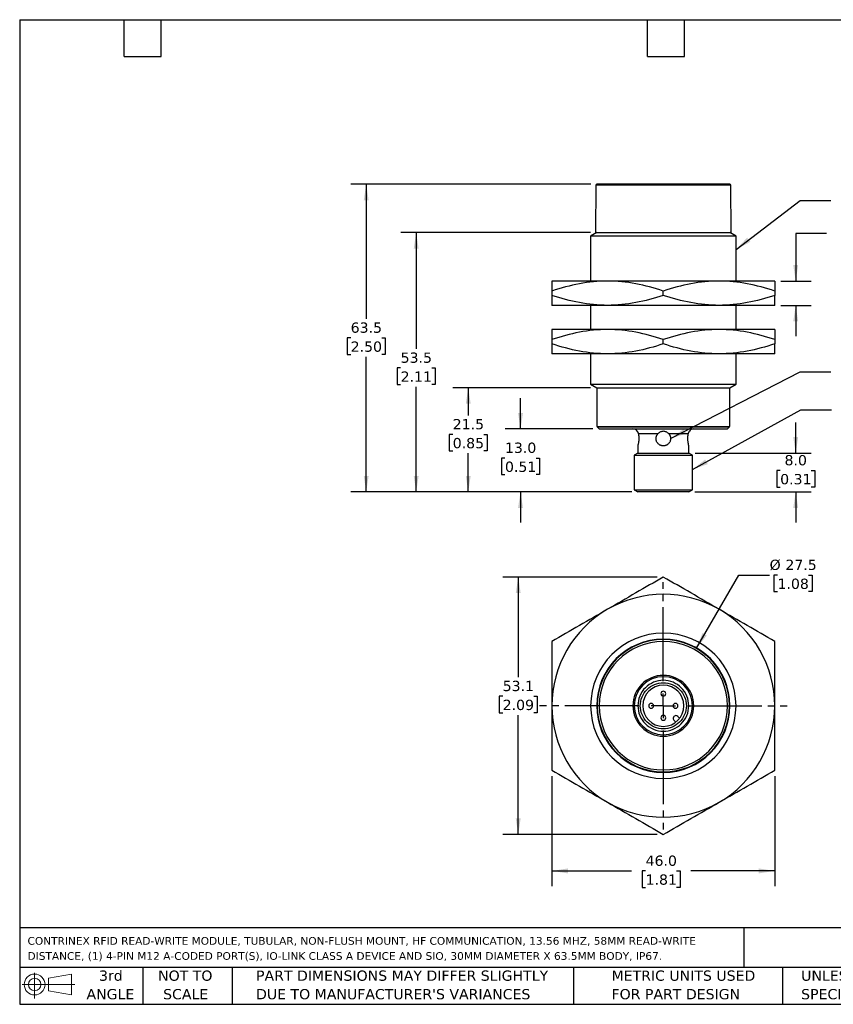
# Model space of a CAD drawing. Header units: millimetres. Extents: x 6 to 273, y 6 to 210.
# Tile 1 of 2: x 6 to 174, y 6 to 210. Entities that reach past the tile are written whole.
import ezdxf

# ---------------------------------------------------------------- set-up
doc = ezdxf.new("R2010")
doc.units = ezdxf.units.MM
doc.linetypes.add('SLD-Center', pattern=[19.05, 15.24, -1.27, 1.27, -1.27])
doc.linetypes.add('SLD-Solid', pattern=[0])
doc.layers.add('CENTER', color=40, linetype='SLD-Center')
doc.layers.add('DIMENSIONS', color=140, linetype='SLD-Solid', lineweight=25)
doc.layers.add('TEXT', color=140, linetype='SLD-Solid', lineweight=25)
doc.styles.add('SLDTEXTSTYLE0', font='VERDANA.TTF')
doc.styles.get("Standard").update_dxf_attribs({"font": 'VERDANA.TTF'})
doc.dimstyles.new('SLDDIMSTYLE0', dxfattribs={"dimtxt": 2.158008, "dimasz": 3.302, "dimexe": 0, "dimexo": 0.0625, "dimgap": 0.539502, "dimtad": 0, "dimtih": 1, "dimtoh": 1, "dimrnd": 1e-09, "dimzin": 4, "dimdsep": 46, "dimtxsty": 'SLDTEXTSTYLE0', "dimsah": 1, "dimcen": 0.09, "dimadec": 0, "dimazin": 1, "dimtfac": 1, "dimtmove": 0, "dimatfit": 0, "dimfxl": 0, "dimfrac": 2, "dimtolj": 1, "dimtzin": 12, "dimarcsym": 0})
doc.dimstyles.new('SLDDIMSTYLE1', dxfattribs={"dimtxt": 2.158008, "dimasz": 3.302, "dimexe": 0, "dimexo": 0.0625, "dimgap": 0.539502, "dimtad": 0, "dimtih": 1, "dimtoh": 1, "dimrnd": 1e-09, "dimzin": 12, "dimdsep": 46, "dimtxsty": 'SLDTEXTSTYLE0', "dimsah": 1, "dimcen": 0.09, "dimadec": 0, "dimazin": 3, "dimtfac": 1, "dimtofl": 0, "dimtmove": 0, "dimatfit": 3, "dimfxl": 0, "dimfrac": 2, "dimtolj": 1, "dimtzin": 12, "dimarcsym": 0})
doc.dimstyles.new('SLDDIMSTYLE2', dxfattribs={"dimtxt": 0.18, "dimasz": 3.302, "dimexe": 0, "dimexo": 0.0625, "dimgap": 0, "dimtad": 0, "dimtih": 1, "dimtoh": 1, "dimdec": 0, "dimrnd": 1e-09, "dimzin": 0, "dimdsep": 46, "dimtxsty": 'Standard', "dimsah": 1, "dimcen": 0.09, "dimadec": 0, "dimazin": 0, "dimtfac": 3.302, "dimtdec": 0, "dimtofl": 0, "dimtmove": 0, "dimatfit": 3, "dimfxl": 0, "dimfrac": 2, "dimtolj": 1, "dimtzin": 0, "dimarcsym": 0})
doc.dimstyles.new('SLDDIMSTYLE3', dxfattribs={"dimtxt": 2.158008, "dimasz": 3.302, "dimexe": 0, "dimexo": 0.0625, "dimgap": 0.539502, "dimtad": 0, "dimtih": 1, "dimtoh": 1, "dimrnd": 1e-09, "dimzin": 4, "dimdsep": 46, "dimtxsty": 'SLDTEXTSTYLE0', "dimsah": 1, "dimcen": 0.09, "dimadec": 0, "dimazin": 1, "dimtfac": 1, "dimtofl": 0, "dimtmove": 0, "dimatfit": 3, "dimfxl": 0, "dimfrac": 2, "dimtolj": 1, "dimtzin": 12, "dimarcsym": 0})
doc.dimstyles.new('SLDDIMSTYLE4', dxfattribs={"dimtxt": 2.158008, "dimasz": 3.302, "dimexe": 0, "dimexo": 0.0625, "dimgap": 0.539502, "dimtad": 0, "dimtih": 1, "dimtoh": 1, "dimrnd": 1e-09, "dimzin": 12, "dimdsep": 46, "dimtxsty": 'SLDTEXTSTYLE0', "dimsah": 1, "dimcen": 0, "dimadec": 0, "dimazin": 3, "dimtfac": 1, "dimtofl": 0, "dimtmove": 0, "dimatfit": 3, "dimfxl": 0, "dimfrac": 2, "dimtolj": 1, "dimtzin": 12, "dimarcsym": 0})

# ---------------------------------------------------------------- blocks, each defined once
blk = doc.blocks.new('Block11')
at = {"color": 7, "linetype": 'SLD-Solid', "lineweight": 18}
for p, q in [((2.59, 5.31), (2.59, 0)), ((5.48, 4.17), (10.18, 5.03)), ((5.48, 1.6), (5.48, 4.17)), ((10.18, 5.03), (10.18, 0.73)), ((0, 2.88), (10.87, 2.88)), ((5.48, 1.6), (10.18, 0.73))]:
    blk.add_line(p, q, dxfattribs=at)
for radius in [2.15, 1.29]:
    blk.add_circle((2.59, 2.88), radius, dxfattribs=at)
blk = doc.blocks.new('Block12')
at = {"color": 7, "linetype": 'Continuous'}
blk.add_blockref('Block11', (0, 0), dxfattribs=at)
blk = doc.blocks.new('SW_NOTE_0')
at = {"layer": 'TEXT', "color": 0, "char_height": 1.5875, "attachment_point": 1, "style": 'SLDTEXTSTYLE0'}
for s, insert in [('CONTRINEX RFID READ-WRITE MODULE, TUBULAR, NON-FLUSH MOUNT, HF COMMUNICATION, 13.56 MHZ, 58MM READ-WRITE ', (0, 2.02)), ('DISTANCE, (1) 4-PIN M12 A-CODED PORT(S), IO-LINK CLASS A DEVICE AND SIO, 30MM DIAMETER X 63.5MM BODY, IP67.', (0, -1.1))]:
    blk.add_mtext(s, dxfattribs=dict(at, insert=insert))
blk = doc.blocks.new('SW_NOTE_0_2')
at = {"layer": 'TEXT', "color": 0, "char_height": 2.1167, "attachment_point": 1, "style": 'SLDTEXTSTYLE0'}
for s, insert in [('UNLESS OTHERWISE ', (0, 2.69)), ('SPECIFIED UNITS ARE:', (0, -1.13))]:
    blk.add_mtext(s, dxfattribs=dict(at, insert=insert))
blk = doc.blocks.new('SW_NOTE_0_3')
at = {"layer": 'TEXT', "color": 0, "char_height": 2.1167, "attachment_point": 1, "style": 'SLDTEXTSTYLE0'}
for s, insert in [('PART DIMENSIONS MAY DIFFER SLIGHTLY ', (0, 2.69)), ("DUE TO MANUFACTURER'S VARIANCES", (0, -1.13))]:
    blk.add_mtext(s, dxfattribs=dict(at, insert=insert))
blk = doc.blocks.new('SW_NOTE_0_4')
at = {"layer": 'TEXT', "color": 0, "char_height": 2.117, "attachment_point": 2, "style": 'SLDTEXTSTYLE0'}
for s, insert in [('NOT TO', (5.26, 2.69)), ('SCALE', (5.35, -1.13))]:
    blk.add_mtext(s, dxfattribs=dict(at, insert=insert))
blk = doc.blocks.new('SW_NOTE_0_5')
at = {"layer": 'TEXT', "color": 0, "char_height": 2.117, "attachment_point": 2, "style": 'SLDTEXTSTYLE0'}
for s, insert in [('3rd', (2.32, 2.69)), ('ANGLE', (2.22, -1.13))]:
    blk.add_mtext(s, dxfattribs=dict(at, insert=insert))
blk = doc.blocks.new('SW_NOTE_0_6')
at = {"layer": 'TEXT', "color": 0, "char_height": 2.1167, "attachment_point": 1, "style": 'SLDTEXTSTYLE0'}
for s, insert in [('METRIC UNITS USED ', (0, 2.69)), ('FOR PART DESIGN', (0, -1.13))]:
    blk.add_mtext(s, dxfattribs=dict(at, insert=insert))
blk = doc.blocks.new('_D')
at = {"layer": 'DIMENSIONS'}
for p, q in [((172.84, 165.4), (166.49, 165.4)), ((166.49, 165.4), (166.49, 155.6)), ((176.73, 165.4), (176, 165.4)), ((176, 165.4), (176, 161.97)), ((183.14, 165.4), (183.86, 165.4)), ((183.86, 165.4), (183.86, 161.97)), ((176, 161.97), (176.73, 161.97)), ((183.86, 161.97), (183.14, 161.97)), ((163.44, 155.6), (169.66, 155.6)), ((163.44, 150.6), (169.66, 150.6)), ((166.49, 150.6), (166.49, 144.25))]:
    blk.add_line(p, q, dxfattribs=at)
for points in [[(166.49, 155.6), (166.99, 158.9), (165.98, 158.9)], [(166.49, 150.6), (165.98, 147.3), (166.99, 147.3)]]:
    blk.add_solid(points, dxfattribs=at)
at = {"layer": 'DIMENSIONS', "char_height": 2.117, "attachment_point": 1, "style": 'SLDTEXTSTYLE0'}
for s, insert in [('5.0', (177.62, 168.57)), ('0.20', (176.73, 164.66))]:
    blk.add_mtext(s, dxfattribs=dict(at, insert=insert))
blk = doc.blocks.new('_D_1')
at = {"layer": 'DIMENSIONS'}
for p, q in [((166.49, 120.1), (166.49, 126.45)), ((145.71, 120.1), (169.66, 120.1)), ((163.28, 116.53), (162.56, 116.53)), ((162.56, 116.53), (162.56, 113.1)), ((169.69, 116.53), (170.42, 116.53)), ((170.42, 116.53), (170.42, 113.1)), ((145.69, 112.1), (169.66, 112.1)), ((162.56, 113.1), (163.28, 113.1)), ((166.49, 112.1), (166.49, 105.75)), ((170.42, 113.1), (169.69, 113.1))]:
    blk.add_line(p, q, dxfattribs=at)
for points in [[(166.49, 120.1), (166.99, 123.4), (165.98, 123.4)], [(166.49, 112.1), (165.98, 108.8), (166.99, 108.8)]]:
    blk.add_solid(points, dxfattribs=at)
at = {"layer": 'DIMENSIONS', "char_height": 2.117, "attachment_point": 1, "style": 'SLDTEXTSTYLE0'}
for s, insert in [('8.0', (164.18, 119.7)), ('0.31', (163.28, 115.79))]:
    blk.add_mtext(s, dxfattribs=dict(at, insert=insert))
blk = doc.blocks.new('_D_2')
at = {"layer": 'DIMENSIONS'}
for p, q in [((109.7, 125.1), (109.7, 131.45)), ((124.65, 125.1), (106.52, 125.1)), ((106.49, 119.09), (105.77, 119.09)), ((105.77, 119.09), (105.77, 115.66)), ((112.9, 119.09), (113.63, 119.09)), ((113.63, 119.09), (113.63, 115.66)), ((105.77, 115.66), (106.49, 115.66)), ((113.63, 115.66), (112.9, 115.66)), ((132.65, 112.1), (106.52, 112.1)), ((109.7, 112.1), (109.7, 105.75))]:
    blk.add_line(p, q, dxfattribs=at)
for points in [[(109.7, 125.1), (110.21, 128.4), (109.19, 128.4)], [(109.7, 112.1), (109.19, 108.8), (110.21, 108.8)]]:
    blk.add_solid(points, dxfattribs=at)
at = {"layer": 'DIMENSIONS', "char_height": 2.117, "attachment_point": 1, "style": 'SLDTEXTSTYLE0'}
for s, insert in [('13.0', (106.49, 122.27)), ('0.51', (106.49, 118.35))]:
    blk.add_mtext(s, dxfattribs=dict(at, insert=insert))
blk = doc.blocks.new('_D_3')
at = {"layer": 'DIMENSIONS'}
for p, q in [((124.15, 133.6), (95.74, 133.6)), ((98.91, 133.6), (98.91, 127.88)), ((95.71, 123.97), (94.98, 123.97)), ((94.98, 123.97), (94.98, 120.54)), ((102.12, 123.97), (102.85, 123.97)), ((102.85, 123.97), (102.85, 120.54)), ((94.98, 120.54), (95.71, 120.54)), ((98.91, 112.1), (98.91, 120.06)), ((102.85, 120.54), (102.12, 120.54)), ((132.65, 112.1), (95.74, 112.1))]:
    blk.add_line(p, q, dxfattribs=at)
for points in [[(98.91, 133.6), (98.41, 130.3), (99.42, 130.3)], [(98.91, 112.1), (99.42, 115.4), (98.41, 115.4)]]:
    blk.add_solid(points, dxfattribs=at)
at = {"layer": 'DIMENSIONS', "char_height": 2.117, "attachment_point": 1, "style": 'SLDTEXTSTYLE0'}
for s, insert in [('21.5', (95.71, 127.14)), ('0.85', (95.71, 123.23))]:
    blk.add_mtext(s, dxfattribs=dict(at, insert=insert))
blk = doc.blocks.new('_D_4')
at = {"layer": 'DIMENSIONS'}
for p, q in [((124.15, 165.6), (84.99, 165.6)), ((88.17, 165.6), (88.17, 141.6)), ((84.96, 137.69), (84.24, 137.69)), ((84.24, 137.69), (84.24, 134.26)), ((91.38, 137.69), (92.1, 137.69)), ((92.1, 137.69), (92.1, 134.26)), ((84.24, 134.26), (84.96, 134.26)), ((92.1, 134.26), (91.38, 134.26)), ((88.17, 112.1), (88.17, 133.77)), ((132.65, 112.1), (84.99, 112.1))]:
    blk.add_line(p, q, dxfattribs=at)
for points in [[(88.17, 165.6), (87.66, 162.3), (88.68, 162.3)], [(88.17, 112.1), (88.68, 115.4), (87.66, 115.4)]]:
    blk.add_solid(points, dxfattribs=at)
at = {"layer": 'DIMENSIONS', "char_height": 2.117, "attachment_point": 1, "style": 'SLDTEXTSTYLE0'}
for s, insert in [('53.5', (84.96, 140.86)), ('2.11', (84.96, 136.95))]:
    blk.add_mtext(s, dxfattribs=dict(at, insert=insert))
blk = doc.blocks.new('_D_5')
at = {"layer": 'DIMENSIONS'}
for p, q in [((124.2, 175.6), (74.68, 175.6)), ((77.86, 175.6), (77.86, 147.8)), ((74.65, 143.88), (73.92, 143.88)), ((73.92, 143.88), (73.92, 140.45)), ((81.06, 143.88), (81.79, 143.88)), ((81.79, 143.88), (81.79, 140.45)), ((73.92, 140.45), (74.65, 140.45)), ((81.79, 140.45), (81.06, 140.45)), ((77.86, 112.1), (77.86, 139.97)), ((132.65, 112.1), (74.68, 112.1))]:
    blk.add_line(p, q, dxfattribs=at)
for points in [[(77.86, 175.6), (77.35, 172.3), (78.36, 172.3)], [(77.86, 112.1), (78.36, 115.4), (77.35, 115.4)]]:
    blk.add_solid(points, dxfattribs=at)
at = {"layer": 'DIMENSIONS', "char_height": 2.117, "attachment_point": 1, "style": 'SLDTEXTSTYLE0'}
for s, insert in [('63.5', (74.65, 147.06)), ('2.50', (74.65, 143.14))]:
    blk.add_mtext(s, dxfattribs=dict(at, insert=insert))
blk = doc.blocks.new('_D_6')
at = {"layer": 'DIMENSIONS'}
for p, q in [((116.17, 53.41), (116.17, 30.7)), ((162.17, 53.41), (162.17, 30.7)), ((116.17, 33.88), (132.58, 33.88)), ((135.51, 33.88), (134.78, 33.88)), ((134.78, 33.88), (134.78, 30.45)), ((141.92, 33.88), (142.65, 33.88)), ((142.65, 33.88), (142.65, 30.45)), ((162.17, 33.88), (144.85, 33.88)), ((134.78, 30.45), (135.51, 30.45)), ((142.65, 30.45), (141.92, 30.45))]:
    blk.add_line(p, q, dxfattribs=at)
for points in [[(116.17, 33.88), (119.47, 33.37), (119.47, 34.39)], [(162.17, 33.88), (158.87, 34.39), (158.87, 33.37)]]:
    blk.add_solid(points, dxfattribs=at)
at = {"layer": 'DIMENSIONS', "char_height": 2.117, "attachment_point": 1, "style": 'SLDTEXTSTYLE0'}
for s, insert in [('46.0', (135.51, 37.05)), ('1.81', (135.51, 33.14))]:
    blk.add_mtext(s, dxfattribs=dict(at, insert=insert))
blk = doc.blocks.new('_D_7')
at = {"layer": 'DIMENSIONS'}
for p, q in [((137.9, 94.52), (106.05, 94.52)), ((109.23, 94.52), (109.23, 73.85)), ((106.02, 69.94), (105.3, 69.94)), ((105.3, 69.94), (105.3, 66.51)), ((112.43, 69.94), (113.16, 69.94)), ((113.16, 69.94), (113.16, 66.51)), ((105.3, 66.51), (106.02, 66.51)), ((109.23, 41.4), (109.23, 66.02)), ((113.16, 66.51), (112.43, 66.51)), ((137.9, 41.4), (106.05, 41.4))]:
    blk.add_line(p, q, dxfattribs=at)
for points in [[(109.23, 94.52), (108.72, 91.22), (109.73, 91.22)], [(109.23, 41.4), (109.73, 44.7), (108.72, 44.7)]]:
    blk.add_solid(points, dxfattribs=at)
at = {"layer": 'DIMENSIONS', "char_height": 2.117, "attachment_point": 1, "style": 'SLDTEXTSTYLE0'}
for s, insert in [('53.1', (106.02, 73.11)), ('2.09', (106.02, 69.2))]:
    blk.add_mtext(s, dxfattribs=dict(at, insert=insert))
blk = doc.blocks.new('_D_8')
at = {"layer": 'DIMENSIONS'}
for p, q in [((146.04, 79.87), (154.75, 94.94)), ((154.75, 94.94), (161.1, 94.94)), ((162.73, 94.94), (162, 94.94)), ((162, 94.94), (162, 91.51)), ((169.14, 94.94), (169.86, 94.94)), ((169.86, 94.94), (169.86, 91.51)), ((162, 91.51), (162.73, 91.51)), ((169.86, 91.51), (169.14, 91.51))]:
    blk.add_line(p, q, dxfattribs=at)
blk.add_solid([(146.04, 79.87), (148.13, 82.47), (147.25, 82.98)], dxfattribs=at)
at = {"layer": 'DIMENSIONS', "char_height": 2.117, "attachment_point": 1, "style": 'SLDTEXTSTYLE0'}
for s, insert in [('%%c', (161.1, 98.11)), ('27.5', (164.36, 98.11)), ('1.08', (162.73, 94.2))]:
    blk.add_mtext(s, dxfattribs=dict(at, insert=insert))
blk = doc.blocks.new('SW_CENTERMARKSYMBOL_0')
at = {"layer": 'CENTER', "color": 0}
for p, q in [((0, 5.08), (0, 25.54)), ((0, 0), (0, 2.54)), ((-5.08, 0), (-25.54, 0)), ((0, 0), (-2.54, 0)), ((0, 0), (0, -2.54)), ((0, 0), (2.54, 0)), ((5.08, 0), (25.54, 0)), ((0, -5.08), (0, -25.54))]:
    blk.add_line(p, q, dxfattribs=at)

msp = doc.modelspace()

# ---------------------------------------------------------------- linework, layer by layer
for p, q in [((125.267, 175.401), (125.182, 165.599)), ((139.169, 175.401), (125.267, 175.401)), ((125.267, 175.401), (125.267, 175.401)), ((152.871, 175.599), (125.467, 175.599)), ((153.071, 175.401), (139.169, 175.401)), ((153.156, 165.599), (153.071, 175.401)), ((125.419, 165.599), (124.169, 164.877)), ((139.169, 164.877), (124.169, 164.877)), ((124.169, 164.877), (124.169, 155.599)), ((125.182, 165.599), (139.169, 165.599)), ((139.169, 165.599), (153.156, 165.599)), ((154.169, 164.877), (139.169, 164.877)), ((154.169, 164.877), (152.919, 165.599)), ((154.169, 155.599), (154.169, 164.877)), ((127.669, 155.599), (116.169, 155.599)), ((150.669, 155.599), (127.669, 155.599)), ((162.169, 155.599), (150.669, 155.599)), ((116.169, 153.545), (116.169, 152.653)), ((139.169, 152.653), (139.169, 153.545)), ((162.169, 153.545), (162.169, 152.653)), ((127.669, 150.599), (116.169, 150.599)), ((124.169, 150.599), (124.169, 145.599)), ((150.669, 150.599), (127.669, 150.599)), ((162.169, 150.599), (150.669, 150.599)), ((154.169, 145.599), (154.169, 150.599)), ((127.669, 145.599), (116.169, 145.599)), ((150.669, 145.599), (127.669, 145.599)), ((162.169, 145.599), (150.669, 145.599)), ((116.169, 143.545), (116.169, 142.653)), ((139.169, 142.653), (139.169, 143.545)), ((162.169, 143.545), (162.169, 142.653)), ((127.669, 140.599), (116.169, 140.599)), ((124.169, 140.599), (124.169, 134.321)), ((150.669, 140.599), (127.669, 140.599)), ((162.169, 140.599), (150.669, 140.599)), ((154.169, 134.321), (154.169, 140.599)), ((124.169, 134.321), (154.169, 134.321)), ((124.169, 134.321), (125.419, 133.599)), ((152.919, 133.599), (154.169, 134.321)), ((125.419, 133.599), (152.919, 133.599)), ((125.419, 133.599), (125.419, 125.599)), ((152.919, 125.599), (152.919, 133.599)), ((125.419, 125.599), (152.919, 125.599)), ((125.519, 125.599), (125.519, 125.499)), ((125.519, 125.499), (125.919, 125.099)), ((125.519, 125.499), (139.169, 125.499)), ((125.919, 125.099), (139.169, 125.099)), ((138.051, 124.099), (134.014, 124.099)), ((139.169, 125.499), (152.819, 125.499)), ((139.169, 125.099), (152.419, 125.099)), ((144.324, 124.099), (140.287, 124.099)), ((152.419, 125.099), (152.819, 125.499)), ((152.819, 125.499), (152.819, 125.599)), ((133.894, 120.099), (133.169, 119.68)), ((133.894, 121.599), (133.894, 120.099)), ((133.894, 120.099), (139.169, 120.099)), ((139.169, 120.099), (144.444, 120.099)), ((144.444, 120.099), (144.444, 121.605)), ((145.169, 119.68), (144.444, 120.099)), ((133.169, 119.68), (133.169, 112.532)), ((133.169, 119.68), (139.169, 119.68)), ((139.169, 119.68), (145.169, 119.68)), ((145.169, 112.532), (145.169, 119.68)), ((133.169, 112.532), (133.921, 112.098)), ((133.169, 112.532), (139.169, 112.532)), ((139.169, 112.532), (145.169, 112.532)), ((144.417, 112.098), (145.169, 112.532)), ((142.139, 65.769), (142.538, 65.37)), ((141.361, 64.991), (141.76, 64.592))]:
    msp.add_line(p, q)
for centre, radius, start, end in [((125.467, 175.399), 0.2, 90, 179.5), ((125.467, 175.399), 0.2, 90.00031, 179.50032), ((152.871, 175.399), 0.2, 0.5, 90), ((132.894, 124.099), 1, 30, 90), ((145.444, 124.099), 1, 90, 150), ((139.169, 67.961), 23, 60, 120), ((139.169, 67.961), 23, 120, 180), ((139.169, 67.961), 23, 0, 60), ((139.169, 67.961), 15, 0, 180), ((139.169, 67.961), 13.75, 0, 180), ((139.169, 67.961), 13.65, 90, 270), ((139.169, 67.961), 13.65, 270, 90), ((139.169, 67.961), 13.25, 90, 270), ((139.169, 67.961), 13.25, 270, 90), ((139.169, 67.961), 6.275, 0, 180), ((139.169, 67.961), 6, 90, 270), ((139.169, 67.961), 6, 270, 90), ((139.169, 67.961), 4.25, 90, 270), ((139.169, 67.961), 4.25, 270, 90), ((139.169, 70.461), 0.5, 90, 180), ((139.169, 70.461), 0.5, 180, 270), ((139.169, 70.461), 0.5, 0, 90), ((139.169, 70.461), 0.5, 270, 0), ((139.169, 67.961), 23, 180, 240), ((139.169, 67.961), 15, 180, 270), ((139.169, 67.961), 13.75, 180, 270), ((139.169, 67.961), 6.275, 180, 0), ((136.669, 67.961), 0.5, 0, 180), ((136.669, 67.961), 0.5, 180, 270), ((136.669, 67.961), 0.5, 270, 0), ((139.169, 67.961), 13.75, 270, 0), ((139.169, 67.961), 15, 270, 0), ((141.669, 67.961), 0.5, 90, 180), ((141.669, 67.961), 0.5, 180, 270), ((141.669, 67.961), 0.5, 0, 90), ((141.669, 67.961), 0.5, 270, 0), ((139.169, 67.961), 23, 300, 0), ((139.169, 65.461), 0.5, 0, 180), ((139.169, 65.461), 0.5, 180, 270), ((139.169, 65.461), 0.5, 270, 0), ((141.75, 65.38), 0.55, 90, 224.99982), ((141.75, 65.38), 0.55, 45.00018, 90), ((139.169, 67.961), 23, 240, 300)]:
    msp.add_arc(centre, radius, start, end)
for points, knots in [([(127.669, 155.599), (125.706, 155.599), (123.77, 155.402), (119.941, 154.687), (118.047, 154.171), (116.169, 153.545)], [0, 0, 0, 0, 0.5, 0.5, 1, 1, 1, 1]), ([(116.169, 155.599), (116.169, 155.599), (116.169, 155.402), (116.169, 154.687), (116.169, 154.171), (116.169, 153.545)], [0, 0, 0, 0, 0.5, 0.5, 1, 1, 1, 1]), ([(139.169, 153.545), (137.29, 154.171), (135.397, 154.687), (131.568, 155.402), (129.631, 155.599), (127.669, 155.599)], [0, 0, 0, 0, 0.5, 0.5, 1, 1, 1, 1]), ([(150.669, 155.599), (148.706, 155.599), (146.77, 155.402), (142.941, 154.687), (141.047, 154.171), (139.169, 153.545)], [0, 0, 0, 0, 0.5, 0.5, 1, 1, 1, 1]), ([(162.169, 153.545), (160.29, 154.171), (158.397, 154.687), (154.568, 155.402), (152.631, 155.599), (150.669, 155.599)], [0, 0, 0, 0, 0.5, 0.5, 1, 1, 1, 1]), ([(162.169, 155.599), (162.169, 155.599), (162.169, 155.402), (162.169, 154.687), (162.169, 154.171), (162.169, 153.545)], [0, 0, 0, 0, 0.5, 0.5, 1, 1, 1, 1]), ([(127.669, 150.599), (125.706, 150.599), (123.77, 150.795), (119.941, 151.51), (118.047, 152.027), (116.169, 152.653)], [0, 0, 0, 0, 0.5, 0.5, 1, 1, 1, 1]), ([(116.169, 152.653), (116.169, 152.027), (116.169, 151.51), (116.169, 150.795), (116.169, 150.599), (116.169, 150.599)], [0, 0, 0, 0, 0.5, 0.5, 1, 1, 1, 1]), ([(139.169, 152.653), (137.29, 152.027), (135.397, 151.51), (131.568, 150.795), (129.631, 150.599), (127.669, 150.599)], [0, 0, 0, 0, 0.5, 0.5, 1, 1, 1, 1]), ([(150.669, 150.599), (148.706, 150.599), (146.77, 150.795), (142.941, 151.51), (141.047, 152.027), (139.169, 152.653)], [0, 0, 0, 0, 0.5, 0.5, 1, 1, 1, 1]), ([(162.169, 152.653), (160.29, 152.027), (158.397, 151.51), (154.568, 150.795), (152.631, 150.599), (150.669, 150.599)], [0, 0, 0, 0, 0.5, 0.5, 1, 1, 1, 1]), ([(162.169, 150.599), (162.169, 150.599), (162.169, 150.795), (162.169, 151.51), (162.169, 152.027), (162.169, 152.653)], [0, 0, 0, 0, 0.5, 0.5, 1, 1, 1, 1]), ([(127.669, 145.599), (125.706, 145.599), (123.77, 145.402), (119.941, 144.687), (118.047, 144.171), (116.169, 143.545)], [0, 0, 0, 0, 0.5, 0.5, 1, 1, 1, 1]), ([(116.169, 145.599), (116.169, 145.599), (116.169, 145.402), (116.169, 144.687), (116.169, 144.171), (116.169, 143.545)], [0, 0, 0, 0, 0.5, 0.5, 1, 1, 1, 1]), ([(139.169, 143.545), (137.29, 144.171), (135.397, 144.687), (131.568, 145.402), (129.631, 145.599), (127.669, 145.599)], [0, 0, 0, 0, 0.5, 0.5, 1, 1, 1, 1]), ([(150.669, 145.599), (148.706, 145.599), (146.77, 145.402), (142.941, 144.687), (141.047, 144.171), (139.169, 143.545)], [0, 0, 0, 0, 0.5, 0.5, 1, 1, 1, 1]), ([(162.169, 143.545), (160.29, 144.171), (158.397, 144.687), (154.568, 145.402), (152.631, 145.599), (150.669, 145.599)], [0, 0, 0, 0, 0.5, 0.5, 1, 1, 1, 1]), ([(162.169, 145.599), (162.169, 145.599), (162.169, 145.402), (162.169, 144.687), (162.169, 144.171), (162.169, 143.545)], [0, 0, 0, 0, 0.5, 0.5, 1, 1, 1, 1]), ([(127.669, 140.599), (125.706, 140.599), (123.77, 140.795), (119.941, 141.51), (118.047, 142.027), (116.169, 142.653)], [0, 0, 0, 0, 0.5, 0.5, 1, 1, 1, 1]), ([(116.169, 142.653), (116.169, 142.027), (116.169, 141.51), (116.169, 140.795), (116.169, 140.599), (116.169, 140.599)], [0, 0, 0, 0, 0.5, 0.5, 1, 1, 1, 1]), ([(139.169, 142.653), (137.29, 142.027), (135.397, 141.51), (131.568, 140.795), (129.631, 140.599), (127.669, 140.599)], [0, 0, 0, 0, 0.5, 0.5, 1, 1, 1, 1]), ([(150.669, 140.599), (148.706, 140.599), (146.77, 140.795), (142.941, 141.51), (141.047, 142.027), (139.169, 142.653)], [0, 0, 0, 0, 0.5, 0.5, 1, 1, 1, 1]), ([(162.169, 142.653), (160.29, 142.027), (158.397, 141.51), (154.568, 140.795), (152.631, 140.599), (150.669, 140.599)], [0, 0, 0, 0, 0.5, 0.5, 1, 1, 1, 1]), ([(162.169, 140.599), (162.169, 140.599), (162.169, 140.795), (162.169, 141.51), (162.169, 142.027), (162.169, 142.653)], [0, 0, 0, 0, 0.5, 0.5, 1, 1, 1, 1]), ([(133.76, 124.599), (133.76, 124.598), (133.762, 124.597), (133.771, 124.586), (133.786, 124.568), (133.806, 124.542), (133.831, 124.509), (133.863, 124.462), (133.903, 124.398), (133.946, 124.312), (133.987, 124.214), (134.005, 124.137), (134.014, 124.099)], [0, 0, 0, 0, 0.0800841, 0.1608996, 0.2428754, 0.3264269, 0.4119531, 0.499836, 0.6244818, 0.7492963, 0.8774833, 1, 1, 1, 1]), ([(134.014, 124.099), (134.019, 124.071), (134.03, 124.016), (134.045, 123.926), (134.059, 123.834), (134.072, 123.737), (134.086, 123.614), (134.1, 123.462), (134.11, 123.282), (134.111, 123.16), (134.112, 123.099)], [0, 0, 0, 0, 0.1011214, 0.2011645, 0.3006551, 0.4001275, 0.5001166, 0.6676594, 0.833392, 1, 1, 1, 1]), ([(137.669, 123.099), (137.67, 123.136), (137.671, 123.209), (137.683, 123.318), (137.703, 123.425), (137.731, 123.532), (137.775, 123.659), (137.84, 123.803), (137.934, 123.959), (138.012, 124.052), (138.051, 124.099)], [0, 0, 0, 0, 0.1002071, 0.1997211, 0.2991207, 0.3989867, 0.4998916, 0.6661969, 0.8320756, 1, 1, 1, 1]), ([(140.287, 124.099), (140.215, 124.179), (140.138, 124.249), (139.971, 124.371), (139.88, 124.423), (139.692, 124.509), (139.593, 124.542), (139.385, 124.587), (139.278, 124.599), (139.063, 124.599), (138.955, 124.587), (138.748, 124.542), (138.647, 124.509), (138.364, 124.381), (138.194, 124.259), (138.051, 124.099)], [0, 0, 0, 0, 0.125, 0.125, 0.25, 0.25, 0.375, 0.375, 0.5, 0.5, 0.625, 0.625, 0.75, 0.75, 1, 1, 1, 1]), ([(140.287, 124.099), (140.311, 124.071), (140.358, 124.016), (140.422, 123.926), (140.478, 123.834), (140.528, 123.737), (140.58, 123.614), (140.628, 123.462), (140.663, 123.282), (140.667, 123.16), (140.669, 123.099)], [0, 0, 0, 0, 0.1011214, 0.2011645, 0.3006551, 0.4001275, 0.5001166, 0.6676594, 0.833392, 1, 1, 1, 1]), ([(144.226, 123.099), (144.226, 123.136), (144.227, 123.209), (144.23, 123.318), (144.236, 123.425), (144.244, 123.532), (144.256, 123.659), (144.274, 123.803), (144.298, 123.959), (144.315, 124.052), (144.324, 124.099)], [0, 0, 0, 0, 0.1002071, 0.1997211, 0.2991207, 0.3989867, 0.4998916, 0.6661969, 0.8320756, 1, 1, 1, 1]), ([(144.324, 124.099), (144.33, 124.124), (144.341, 124.175), (144.364, 124.245), (144.396, 124.321), (144.435, 124.397), (144.484, 124.478), (144.533, 124.544), (144.571, 124.59), (144.575, 124.596), (144.578, 124.599)], [0, 0, 0, 0, 0.0807121, 0.1637346, 0.2495146, 0.3744898, 0.499699, 0.6732901, 0.838965, 1, 1, 1, 1]), ([(134.112, 123.099), (134.111, 123.059), (134.111, 122.98), (134.107, 122.863), (134.1, 122.748), (134.091, 122.634), (134.074, 122.468), (134.044, 122.259), (134.002, 122.032), (133.959, 121.845), (133.927, 121.721), (133.907, 121.646), (133.896, 121.606), (133.895, 121.601), (133.894, 121.599)], [0, 0, 0, 0, 0.0501771, 0.099952, 0.1496607, 0.1996402, 0.2502223, 0.3746186, 0.4999171, 0.6247933, 0.7494076, 0.8333673, 0.9164133, 1, 1, 1, 1]), ([(139.169, 121.599), (139.129, 121.6), (139.05, 121.601), (138.933, 121.616), (138.818, 121.639), (138.704, 121.671), (138.538, 121.733), (138.329, 121.844), (138.101, 122.032), (137.914, 122.259), (137.79, 122.491), (137.716, 122.708), (137.676, 122.902), (137.671, 123.033), (137.669, 123.099)], [0, 0, 0, 0, 0.0501829, 0.0999707, 0.1496742, 0.1996059, 0.2500741, 0.3749302, 0.5000929, 0.6253388, 0.7497262, 0.8336831, 0.9165877, 1, 1, 1, 1]), ([(140.669, 123.099), (140.668, 123.059), (140.666, 122.98), (140.652, 122.863), (140.629, 122.747), (140.597, 122.633), (140.535, 122.467), (140.424, 122.258), (140.236, 122.031), (140.009, 121.844), (139.777, 121.72), (139.559, 121.646), (139.366, 121.606), (139.235, 121.601), (139.169, 121.599)], [0, 0, 0, 0, 0.050224, 0.1000447, 0.1497991, 0.199825, 0.2504551, 0.3749663, 0.5003799, 0.6253722, 0.7501, 0.8338302, 0.9166494, 1, 1, 1, 1]), ([(144.442, 121.605), (144.443, 121.603), (144.446, 121.592), (144.431, 121.645), (144.399, 121.76), (144.355, 121.945), (144.306, 122.18), (144.264, 122.461), (144.232, 122.771), (144.228, 122.99), (144.226, 123.099)], [0, 0, 0, 0, 0.0318799, 0.1700433, 0.3081513, 0.4468446, 0.5854138, 0.7231163, 0.8619852, 1, 1, 1, 1]), ([(139.169, 112.099), (138.482, 112.099), (137.795, 112.099), (136.525, 112.099), (135.942, 112.099), (134.971, 112.099), (134.581, 112.099), (134.055, 112.099), (133.919, 112.099), (133.919, 112.099)], [0, 0, 0, 0, 0.25, 0.25, 0.5, 0.5, 0.75, 0.75, 1, 1, 1, 1]), ([(144.419, 112.099), (144.419, 112.099), (144.282, 112.099), (143.756, 112.099), (143.367, 112.099), (142.395, 112.099), (141.813, 112.099), (140.543, 112.099), (139.856, 112.099), (139.169, 112.099)], [0, 0, 0, 0, 0.25, 0.25, 0.5, 0.5, 0.75, 0.75, 1, 1, 1, 1]), ([(139.169, 94.519), (137.29, 93.435), (135.397, 92.341), (131.568, 90.131), (129.631, 89.013), (127.669, 87.88)], [0, 0, 0, 0, 0.5, 0.5, 1, 1, 1, 1]), ([(150.669, 87.88), (148.706, 89.013), (146.77, 90.131), (142.941, 92.341), (141.047, 93.435), (139.169, 94.519)], [0, 0, 0, 0, 0.5, 0.5, 1, 1, 1, 1]), ([(127.669, 87.88), (125.706, 86.747), (123.77, 85.629), (119.941, 83.418), (118.047, 82.325), (116.169, 81.24)], [0, 0, 0, 0, 0.5, 0.5, 1, 1, 1, 1]), ([(162.169, 81.24), (160.29, 82.325), (158.397, 83.418), (154.568, 85.629), (152.631, 86.747), (150.669, 87.88)], [0, 0, 0, 0, 0.5, 0.5, 1, 1, 1, 1]), ([(116.169, 81.24), (116.169, 79.071), (116.169, 76.885), (116.169, 72.463), (116.169, 70.227), (116.169, 67.961)], [0, 0, 0, 0, 0.5, 0.5, 1, 1, 1, 1]), ([(162.169, 67.961), (162.169, 70.227), (162.169, 72.463), (162.169, 76.885), (162.169, 79.071), (162.169, 81.24)], [0, 0, 0, 0, 0.5, 0.5, 1, 1, 1, 1]), ([(139.169, 73.211), (138.482, 73.211), (137.795, 73.074), (136.525, 72.548), (135.942, 72.159), (134.971, 71.187), (134.581, 70.605), (134.055, 69.335), (133.919, 68.648), (133.919, 67.274), (134.055, 66.587), (134.581, 65.317), (134.971, 64.735), (135.942, 63.763), (136.525, 63.374), (137.795, 62.848), (138.482, 62.711), (139.169, 62.711)], [0, 0, 0, 0, 0.125, 0.125, 0.25, 0.25, 0.375, 0.375, 0.5, 0.5, 0.625, 0.625, 0.75, 0.75, 0.875, 0.875, 1, 1, 1, 1]), ([(139.169, 62.711), (139.856, 62.711), (140.543, 62.848), (141.813, 63.374), (142.395, 63.763), (143.367, 64.735), (143.756, 65.317), (144.282, 66.587), (144.419, 67.274), (144.419, 68.648), (144.282, 69.335), (143.756, 70.605), (143.367, 71.187), (142.395, 72.159), (141.813, 72.548), (140.543, 73.074), (139.856, 73.211), (139.169, 73.211)], [0, 0, 0, 0, 0.125, 0.125, 0.25, 0.25, 0.375, 0.375, 0.5, 0.5, 0.625, 0.625, 0.75, 0.75, 0.875, 0.875, 1, 1, 1, 1]), ([(139.169, 63.211), (138.547, 63.211), (137.926, 63.335), (136.777, 63.811), (136.25, 64.163), (135.37, 65.042), (135.018, 65.569), (134.542, 66.718), (134.419, 67.339), (134.419, 68.583), (134.542, 69.204), (135.018, 70.353), (135.37, 70.88), (136.25, 71.76), (136.777, 72.112), (137.926, 72.587), (138.547, 72.711), (139.169, 72.711)], [0, 0, 0, 0, 0.125, 0.125, 0.25, 0.25, 0.375, 0.375, 0.5, 0.5, 0.625, 0.625, 0.75, 0.75, 0.875, 0.875, 1, 1, 1, 1]), ([(139.169, 72.711), (139.791, 72.711), (140.412, 72.587), (141.561, 72.112), (142.088, 71.76), (142.967, 70.88), (143.319, 70.353), (143.795, 69.204), (143.919, 68.583), (143.919, 67.339), (143.795, 66.718), (143.319, 65.569), (142.967, 65.042), (142.088, 64.163), (141.561, 63.811), (140.412, 63.335), (139.791, 63.211), (139.169, 63.211)], [0, 0, 0, 0, 0.125, 0.125, 0.25, 0.25, 0.375, 0.375, 0.5, 0.5, 0.625, 0.625, 0.75, 0.75, 0.875, 0.875, 1, 1, 1, 1]), ([(116.169, 67.961), (116.169, 65.695), (116.169, 63.459), (116.169, 59.038), (116.169, 56.851), (116.169, 54.682)], [0, 0, 0, 0, 0.5, 0.5, 1, 1, 1, 1]), ([(162.169, 54.682), (162.169, 56.851), (162.169, 59.038), (162.169, 63.459), (162.169, 65.695), (162.169, 67.961)], [0, 0, 0, 0, 0.5, 0.5, 1, 1, 1, 1]), ([(116.169, 54.682), (118.047, 53.597), (119.941, 52.504), (123.77, 50.293), (125.706, 49.176), (127.669, 48.043)], [0, 0, 0, 0, 0.5, 0.5, 1, 1, 1, 1]), ([(150.669, 48.043), (152.631, 49.176), (154.568, 50.293), (158.397, 52.504), (160.29, 53.597), (162.169, 54.682)], [0, 0, 0, 0, 0.5, 0.5, 1, 1, 1, 1]), ([(127.669, 48.043), (129.631, 46.909), (131.568, 45.792), (135.397, 43.581), (137.29, 42.488), (139.169, 41.403)], [0, 0, 0, 0, 0.5, 0.5, 1, 1, 1, 1]), ([(139.169, 41.403), (141.047, 42.488), (142.941, 43.581), (146.77, 45.792), (148.706, 46.909), (150.669, 48.043)], [0, 0, 0, 0, 0.5, 0.5, 1, 1, 1, 1])]:
    msp.add_open_spline(points, degree=3, knots=knots)
at = {"layer": 'TEXT'}
for p, q in [((6.35, 209.55), (273.05, 209.55)), ((6.35, 209.55), (6.35, 6.35)), ((27.94, 201.93), (27.94, 209.55)), ((35.56, 201.93), (35.56, 209.55)), ((135.89, 201.93), (135.89, 209.55)), ((143.51, 201.93), (143.51, 209.55)), ((27.94, 201.93), (35.56, 201.93)), ((135.89, 201.93), (143.51, 201.93)), ((273.05, 22.126), (6.35, 22.126)), ((155.759, 22.126), (155.759, 13.97)), ((273.05, 13.97), (6.35, 13.97)), ((31.75, 13.97), (31.75, 6.35)), ((50.212, 13.97), (50.212, 6.35)), ((120.646, 13.97), (120.646, 6.35)), ((163.78, 13.97), (163.78, 6.35)), ((6.35, 6.35), (273.05, 6.35))]:
    msp.add_line(p, q, dxfattribs=at)

# ---------------------------------------------------------------- block references
at = {"layer": 'CENTER'}
msp.add_blockref('SW_CENTERMARKSYMBOL_0', (139.169, 67.961), dxfattribs=at)
at = {"layer": 'TEXT'}
for name, p in [('SW_NOTE_0', (7.966, 18.216)), ('Block12', (6.838, 7.554)), ('SW_NOTE_0_5', (22.847, 10.635)), ('SW_NOTE_0_4', (35.257, 10.635)), ('SW_NOTE_0_3', (55.119, 10.635)), ('SW_NOTE_0_6', (128.478, 10.635)), ('SW_NOTE_0_2', (167.608, 10.635))]:
    msp.add_blockref(name, p, dxfattribs=at)

# ---------------------------------------------------------------- dimensions: what is measured, and where the dimension line sits
at = {"layer": 'DIMENSIONS'}
for base, p1, p2, angle, dimstyle, picture, middle in [((77.856, 175.599), (133.919, 112.099), (125.467, 175.599), 90, 'SLDDIMSTYLE1', '_D_5', (77.856, 143.885)), ((166.486, 155.599), (162.169, 150.599), (162.169, 155.599), 90, 'SLDDIMSTYLE0', '_D', (166.486, 165.401)), ((88.169, 165.599), (133.919, 112.099), (125.419, 165.599), 90, 'SLDDIMSTYLE1', '_D_4', (88.169, 137.687)), ((98.914, 133.599), (133.919, 112.099), (125.419, 133.599), 90, 'SLDDIMSTYLE1', '_D_3', (98.914, 123.972)), ((109.698, 125.099), (133.919, 112.099), (125.919, 125.099), 90, 'SLDDIMSTYLE0', '_D_2', (109.698, 119.094)), ((166.486, 120.099), (144.419, 112.099), (144.444, 120.099), 90, 'SLDDIMSTYLE0', '_D_1', (166.486, 116.527)), ((109.227, 94.519), (139.169, 41.403), (139.169, 94.519), 90, 'SLDDIMSTYLE1', '_D_7', (109.227, 69.938)), ((162.169, 33.879), (116.169, 54.682), (162.169, 54.682), 360, 'SLDDIMSTYLE3', '_D_6', (138.715, 33.879))]:
    dim = msp.add_linear_dim(base=base, p1=p1, p2=p2, angle=angle, dimstyle=dimstyle, dxfattribs=at)
    dim.commit()
    dim.dimension.update_dxf_attribs({"geometry": picture, "text_midpoint": middle, "dimtype": 160})
dim = msp.add_diameter_dim_2p(p1=(132.294, 56.053), p2=(146.044, 79.869), dimstyle='SLDDIMSTYLE4', dxfattribs=at)
dim.commit()
dim.dimension.update_dxf_attribs({"geometry": '_D_8', "text_midpoint": (165.933, 94.943), "dimtype": 163})

# ---------------------------------------------------------------- leaders
at = {"layer": 'TEXT'}
for points in [[(154.169, 162.124), (167.39, 172.262), (173.74, 172.262)], [(140.669, 123.099), (167.39, 136.847), (173.74, 136.847)], [(145.169, 116.715), (167.554, 129.041), (173.904, 129.041)]]:
    msp.add_leader(points, dimstyle='SLDDIMSTYLE2', dxfattribs=at)

doc.saveas('drawing.dxf')
